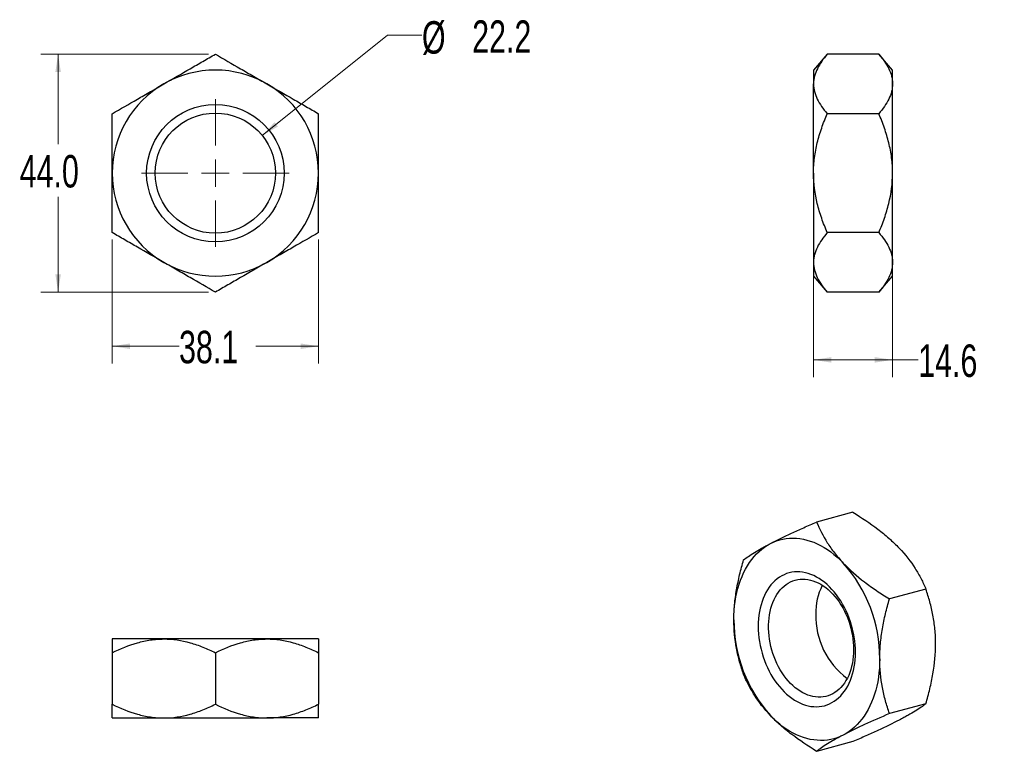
# Model space of a CAD drawing. Header units: millimetres. Extents: x 32 to 214, y 43 to 179.
import ezdxf

# ---------------------------------------------------------------- set-up
doc = ezdxf.new("R2010")
doc.units = ezdxf.units.MM
doc.styles.add('SLDTEXTSTYLE0', font='TXT', dxfattribs={"width": 0.7})
doc.dimstyles.new('SLDDIMSTYLE0', dxfattribs={"dimtxt": 6, "dimasz": 3.302, "dimexe": 0, "dimexo": 0.0625, "dimgap": 1.5, "dimtad": 0, "dimtih": 1, "dimtoh": 1, "dimdec": 1, "dimrnd": 1e-09, "dimzin": 12, "dimdsep": 46, "dimtxsty": 'SLDTEXTSTYLE0', "dimsah": 1, "dimcen": 0.09, "dimadec": 0, "dimazin": 3, "dimtfac": 1, "dimtdec": 1, "dimtofl": 0, "dimtmove": 0, "dimatfit": 3, "dimfxl": 0, "dimfrac": 2, "dimtolj": 1, "dimtzin": 12, "dimarcsym": 0})
doc.dimstyles.new('SLDDIMSTYLE1', dxfattribs={"dimtxt": 6, "dimasz": 3.302, "dimexe": 0, "dimexo": 0.0625, "dimgap": 1.5, "dimtad": 0, "dimtih": 1, "dimtoh": 1, "dimdec": 1, "dimrnd": 1e-09, "dimzin": 4, "dimdsep": 46, "dimtxsty": 'SLDTEXTSTYLE0', "dimsah": 1, "dimcen": 0.09, "dimadec": 0, "dimazin": 1, "dimtfac": 1, "dimtdec": 1, "dimtofl": 0, "dimtmove": 0, "dimatfit": 3, "dimfxl": 0, "dimfrac": 2, "dimtolj": 1, "dimtzin": 12, "dimarcsym": 0})
doc.dimstyles.new('SLDDIMSTYLE2', dxfattribs={"dimtxt": 6, "dimasz": 3.302, "dimexe": 0, "dimexo": 0.0625, "dimgap": 1.5, "dimtad": 0, "dimtih": 1, "dimtoh": 1, "dimdec": 1, "dimrnd": 1e-09, "dimzin": 12, "dimdsep": 46, "dimtxsty": 'SLDTEXTSTYLE0', "dimsah": 1, "dimcen": 0, "dimadec": 0, "dimazin": 3, "dimtfac": 1, "dimtdec": 1, "dimtofl": 0, "dimtmove": 0, "dimatfit": 3, "dimfxl": 0, "dimfrac": 2, "dimtolj": 1, "dimtzin": 12, "dimarcsym": 0})

# ---------------------------------------------------------------- blocks, each defined once
blk = doc.blocks.new('_D')
at = {"color": 7, "linetype": 'Continuous', "lineweight": 18}
for p, q in [((49.37, 137.89), (49.37, 114.98)), ((87.47, 137.89), (87.47, 114.98)), ((49.37, 118.16), (61.71, 118.16)), ((87.47, 118.16), (75.91, 118.16))]:
    blk.add_line(p, q, dxfattribs=at)
for points in [[(49.37, 118.16), (52.67, 117.65), (52.67, 118.67)], [(87.47, 118.16), (84.17, 118.67), (84.17, 117.65)]]:
    blk.add_solid(points, dxfattribs=at)
at = {"color": 7, "linetype": 'Continuous', "lineweight": 18, "insert": (61.71, 121.01), "char_height": 6, "attachment_point": 1, "style": 'SLDTEXTSTYLE0'}
blk.add_mtext('38.1', dxfattribs=at)
blk = doc.blocks.new('_D_1')
at = {"color": 7, "linetype": 'Continuous', "lineweight": 18}
for p, q in [((67.15, 172.15), (36.19, 172.15)), ((39.37, 172.15), (39.37, 155.54)), ((39.37, 128.16), (39.37, 145.77)), ((67.15, 128.16), (36.19, 128.16))]:
    blk.add_line(p, q, dxfattribs=at)
for points in [[(39.37, 172.15), (38.86, 168.85), (39.88, 168.85)], [(39.37, 128.16), (39.88, 131.46), (38.86, 131.46)]]:
    blk.add_solid(points, dxfattribs=at)
at = {"color": 7, "linetype": 'Continuous', "lineweight": 18, "insert": (32.27, 153.51), "char_height": 6, "attachment_point": 1, "style": 'SLDTEXTSTYLE0'}
blk.add_mtext('44.0', dxfattribs=at)
blk = doc.blocks.new('_D_2')
at = {"color": 7, "linetype": 'Continuous', "lineweight": 18}
for p, q in [((77.09, 157.11), (100.23, 175.67)), ((100.23, 175.67), (106.58, 175.67))]:
    blk.add_line(p, q, dxfattribs=at)
blk.add_solid([(77.09, 157.11), (79.98, 158.78), (79.35, 159.57)], dxfattribs=at)
at = {"color": 7, "linetype": 'Continuous', "lineweight": 18, "char_height": 6, "attachment_point": 1, "style": 'SLDTEXTSTYLE0'}
for s, insert in [('%%c', (106.58, 178.25)), ('22.2', (115.86, 178.4))]:
    blk.add_mtext(s, dxfattribs=dict(at, insert=insert))
blk = doc.blocks.new('SW_CENTERMARKSYMBOL_0')
at = {"color": 0, "linetype": 'Continuous', "lineweight": 0}
for p, q in [((0, 5.08), (0, 13.6525)), ((0, 0), (0, 2.54)), ((-5.08, 0), (-13.6525, 0)), ((0, 0), (-2.54, 0)), ((0, 0), (0, -2.54)), ((0, 0), (2.54, 0)), ((5.08, 0), (13.6525, 0)), ((0, -5.08), (0, -13.6525))]:
    blk.add_line(p, q, dxfattribs=at)
blk = doc.blocks.new('_D_3')
at = {"color": 7, "linetype": 'Continuous', "lineweight": 18}
for p, q in [((178.92, 132.39), (178.92, 112.47)), ((193.52, 132.39), (193.52, 112.47)), ((178.92, 115.64), (193.52, 115.64)), ((193.52, 115.64), (198.26, 115.64))]:
    blk.add_line(p, q, dxfattribs=at)
for points in [[(178.92, 115.64), (182.22, 115.13), (182.22, 116.15)], [(193.52, 115.64), (190.22, 116.15), (190.22, 115.13)]]:
    blk.add_solid(points, dxfattribs=at)
at = {"color": 7, "linetype": 'Continuous', "lineweight": 18, "insert": (198.26, 118.49), "char_height": 6, "attachment_point": 1, "style": 'SLDTEXTSTYLE0'}
blk.add_mtext('14.6', dxfattribs=at)

msp = doc.modelspace()

# ---------------------------------------------------------------- linework, layer by layer
at = {"color": 7, "linetype": 'Continuous', "lineweight": 25}
for p, q in [((181.46, 172.15), (178.92, 169.21)), ((190.98, 172.15), (181.46, 172.15)), ((193.52, 169.21), (190.98, 172.15)), ((178.92, 169.21), (178.92, 166.65)), ((193.52, 166.65), (193.52, 169.21)), ((178.92, 150.16), (178.92, 166.65)), ((193.52, 150.16), (193.52, 166.65)), ((190.98, 161.15), (181.46, 161.15)), ((178.92, 150.16), (178.92, 133.66)), ((193.52, 133.66), (193.52, 150.16)), ((190.98, 139.16), (181.46, 139.16)), ((178.92, 133.66), (178.92, 131.11)), ((193.52, 131.11), (193.52, 133.66)), ((178.92, 131.11), (181.46, 128.16)), ((190.98, 128.16), (193.52, 131.11)), ((190.98, 128.16), (181.46, 128.16)), ((186.21, 87.46), (179.48, 85.66)), ((199.68, 73.26), (192.95, 71.45)), ((58.89, 64.04), (49.37, 64.04)), ((77.94, 64.04), (58.89, 64.04)), ((87.47, 64.04), (77.94, 64.04)), ((49.37, 61.5), (49.37, 51.98)), ((68.42, 61.5), (68.42, 51.98)), ((87.47, 61.5), (87.47, 51.98)), ((199.68, 52.07), (192.95, 50.26)), ((49.37, 49.44), (58.89, 49.44)), ((58.89, 49.44), (77.94, 49.44)), ((87.47, 49.44), (77.94, 49.44)), ((186.21, 45.08), (179.48, 43.27))]:
    msp.add_line(p, q, dxfattribs=at)
at = {"color": 7, "linetype": 'Continuous', "lineweight": 25, "flags": 128}
for points in [[(170.94, 81.69), (171.51, 81.95), (172.08, 82.18), (172.67, 82.37), (173.27, 82.51), (173.88, 82.61), (174.5, 82.67), (175.13, 82.69), (175.76, 82.67), (176.4, 82.6), (177.04, 82.49), (177.68, 82.34), (178.32, 82.15), (178.96, 81.91), (179.6, 81.64), (180.23, 81.33), (180.86, 80.97), (181.47, 80.58), (182.09, 80.15), (182.69, 79.68), (183.28, 79.18), (183.85, 78.65), (184.41, 78.08)], [(164.21, 67.59), (164.22, 68.46), (164.27, 69.32), (164.35, 70.17), (164.45, 71), (164.59, 71.82), (164.75, 72.62), (164.95, 73.4), (165.17, 74.16), (165.43, 74.89), (165.71, 75.6), (166.01, 76.29), (166.35, 76.94), (166.71, 77.57), (167.09, 78.17), (167.5, 78.73), (167.93, 79.26), (168.38, 79.76), (168.86, 80.22), (169.35, 80.64), (169.87, 81.03), (170.4, 81.38), (170.94, 81.69)], [(186.66, 61.58), (186.65, 62.28), (186.6, 62.99), (186.53, 63.7), (186.43, 64.41), (186.3, 65.12), (186.14, 65.83), (185.95, 66.53), (185.74, 67.23), (185.5, 67.91), (185.23, 68.58), (184.94, 69.23), (184.63, 69.87), (184.3, 70.49), (183.94, 71.08), (183.56, 71.66), (183.16, 72.21), (182.75, 72.73), (182.32, 73.22), (181.87, 73.69), (181.41, 74.12), (180.94, 74.52), (180.45, 74.88), (179.96, 75.21), (179.46, 75.5), (178.96, 75.75), (178.45, 75.97), (177.94, 76.15), (177.42, 76.29), (176.91, 76.38), (176.4, 76.44), (175.9, 76.46), (175.4, 76.43), (174.9, 76.37), (174.42, 76.26), (173.95, 76.12), (173.49, 75.93), (173.04, 75.71), (172.61, 75.44), (172.2, 75.14), (171.8, 74.81), (171.42, 74.44), (171.06, 74.03), (170.73, 73.59), (170.41, 73.12), (170.12, 72.63), (169.86, 72.1), (169.62, 71.54), (169.41, 70.97), (169.22, 70.36), (169.06, 69.74), (168.93, 69.1), (168.83, 68.44), (168.76, 67.77), (168.71, 67.09), (168.7, 66.39), (168.71, 65.69), (168.76, 64.98), (168.83, 64.27), (168.93, 63.56), (169.06, 62.85), (169.22, 62.14), (169.41, 61.44), (169.62, 60.75), (169.86, 60.06), (170.12, 59.39), (170.41, 58.74), (170.73, 58.1), (171.06, 57.49), (171.42, 56.89), (171.8, 56.31), (172.2, 55.77), (172.61, 55.24), (173.04, 54.75), (173.49, 54.29), (173.95, 53.86), (174.42, 53.46), (174.9, 53.09), (175.4, 52.76), (175.9, 52.47), (176.4, 52.22), (176.91, 52), (177.42, 51.82), (177.94, 51.69), (178.45, 51.59), (178.96, 51.53), (179.46, 51.52), (179.96, 51.54), (180.45, 51.61), (180.94, 51.71), (181.41, 51.86), (181.87, 52.04), (182.32, 52.27), (182.75, 52.53), (183.16, 52.83), (183.56, 53.16), (183.94, 53.53), (184.3, 53.94), (184.63, 54.38), (184.94, 54.85), (185.23, 55.35), (185.5, 55.87), (185.74, 56.43), (185.95, 57.01), (186.14, 57.61), (186.3, 58.23), (186.43, 58.87), (186.53, 59.53), (186.6, 60.2), (186.65, 60.89), (186.66, 61.58)], [(186.32, 62.09), (186.31, 61.44), (186.26, 60.8), (186.19, 60.18), (186.09, 59.57), (185.96, 58.97), (185.8, 58.4), (185.62, 57.85), (185.41, 57.32), (185.17, 56.81), (184.91, 56.34), (184.62, 55.89), (184.31, 55.48), (183.98, 55.09), (183.63, 54.74), (183.26, 54.43), (182.87, 54.15), (182.46, 53.91), (182.04, 53.71), (181.61, 53.54), (181.17, 53.42), (180.71, 53.34), (180.25, 53.29), (179.78, 53.29), (179.3, 53.33), (178.82, 53.41), (178.35, 53.52), (177.87, 53.68), (177.39, 53.88), (176.92, 54.11), (176.45, 54.39), (175.99, 54.7), (175.54, 55.04), (175.1, 55.42), (174.68, 55.83), (174.26, 56.28), (173.87, 56.75), (173.49, 57.25), (173.13, 57.77), (172.78, 58.32), (172.46, 58.9), (172.17, 59.49), (171.89, 60.1), (171.64, 60.72), (171.42, 61.36), (171.22, 62), (171.05, 62.66), (170.9, 63.32), (170.79, 63.99), (170.7, 64.65), (170.64, 65.31), (170.61, 65.97), (170.61, 66.63), (170.64, 67.27), (170.7, 67.9), (170.79, 68.52), (170.9, 69.13), (171.05, 69.71), (171.22, 70.27), (171.42, 70.81), (171.64, 71.33), (171.89, 71.82), (172.17, 72.28), (172.46, 72.71), (172.78, 73.11), (173.13, 73.48), (173.49, 73.81), (173.87, 74.11), (174.26, 74.37), (174.68, 74.59), (175.1, 74.77), (175.54, 74.92), (175.99, 75.02), (176.45, 75.08), (176.92, 75.11), (177.39, 75.09), (177.87, 75.03), (178.35, 74.93), (178.82, 74.8), (179.3, 74.62), (179.78, 74.4), (180.25, 74.15), (180.71, 73.86), (181.17, 73.53), (181.61, 73.17), (182.04, 72.77), (182.46, 72.34), (182.87, 71.88), (183.26, 71.4), (183.63, 70.89), (183.98, 70.35), (184.31, 69.79), (184.62, 69.2), (184.91, 68.6), (185.17, 67.99), (185.41, 67.36), (185.62, 66.71), (185.8, 66.06), (185.96, 65.4), (186.09, 64.74), (186.19, 64.08), (186.26, 63.41), (186.31, 62.75), (186.32, 62.09)], [(191.15, 60.38), (191.13, 59.51), (191.09, 58.65), (191.01, 57.8), (190.91, 56.97), (190.77, 56.15), (190.6, 55.35), (190.41, 54.57), (190.19, 53.81), (189.93, 53.08), (189.65, 52.37), (189.35, 51.68), (189.01, 51.03), (188.65, 50.4), (188.27, 49.8), (187.86, 49.24), (187.43, 48.71), (186.98, 48.21), (186.5, 47.75), (186.01, 47.33), (185.49, 46.94), (184.96, 46.59), (184.41, 46.29)], [(184.41, 46.29), (183.85, 46.02), (183.28, 45.79), (182.69, 45.61), (182.09, 45.46), (181.47, 45.36), (180.86, 45.3), (180.23, 45.28), (179.6, 45.31), (178.96, 45.37), (178.32, 45.48), (177.68, 45.63), (177.04, 45.83), (176.4, 46.06), (175.76, 46.33), (175.13, 46.65), (174.5, 47), (173.88, 47.39), (173.27, 47.82), (172.67, 48.29), (172.08, 48.79), (171.51, 49.33), (170.94, 49.9)]]:
    msp.add_lwpolyline(points, dxfattribs=at)
at = {"color": 7, "linetype": 'Continuous', "lineweight": 25}
for radius in [12.7, 11.11]:
    msp.add_circle((68.42, 150.16), radius, dxfattribs=at)
for centre, radius, start, end in [((68.42, 150.16), 19.05, 60, 120), ((68.42, 150.16), 19.05, 120, 180), ((68.42, 150.16), 19.05, 0, 60), ((68.42, 150.16), 19.05, 180, 240), ((68.42, 150.16), 19.05, 300, 0), ((68.42, 150.16), 19.05, 240, 300), ((164.84, 60.5), 26.31, 359.7435, 41.9239), ((190.87, 68.88), 11.53, 153.7894, 181.1948), ((190.52, 67.48), 26.31, 179.7435, 221.9239), ((193.68, 68.28), 14.34, 178.5545, 233.4396)]:
    msp.add_arc(centre, radius, start, end, dxfattribs=at)
for points, knots in [([(58.89, 166.65), (60.55, 167.61), (62.17, 168.55), (64.55, 169.92), (65.33, 170.37), (66.89, 171.27), (67.66, 171.71), (68.42, 172.15)], [0, 0, 0, 0, 0.5, 0.5, 0.75, 0.75, 1, 1, 1, 1]), ([(68.42, 172.15), (69.94, 171.27), (71.48, 170.38), (73.86, 169.01), (74.66, 168.55), (75.88, 167.85), (76.29, 167.61), (77.11, 167.13), (77.53, 166.89), (77.94, 166.65)], [0, 0, 0, 0, 0.5, 0.5, 0.75, 0.75, 0.875, 0.875, 1, 1, 1, 1]), ([(181.46, 172.15), (180.7, 171.27), (180.07, 170.38), (179.4, 169.01), (179.22, 168.55), (179.04, 167.85), (178.99, 167.61), (178.93, 167.13), (178.92, 166.89), (178.92, 166.65)], [0, 0, 0, 0, 0.5, 0.5, 0.75, 0.75, 0.875, 0.875, 1, 1, 1, 1]), ([(190.98, 172.15), (191.74, 171.27), (192.37, 170.38), (193.04, 169.01), (193.22, 168.55), (193.4, 167.85), (193.44, 167.61), (193.51, 167.13), (193.52, 166.89), (193.52, 166.65)], [0, 0, 0, 0, 0.5, 0.5, 0.75, 0.75, 0.875, 0.875, 1, 1, 1, 1]), ([(49.37, 161.15), (50.89, 162.03), (52.43, 162.92), (54.81, 164.29), (55.61, 164.76), (56.83, 165.46), (57.24, 165.7), (58.06, 166.17), (58.48, 166.41), (58.89, 166.65)], [0, 0, 0, 0, 0.5, 0.5, 0.75, 0.75, 0.875, 0.875, 1, 1, 1, 1]), ([(77.94, 166.65), (79.6, 165.69), (81.22, 164.76), (83.6, 163.39), (84.38, 162.94), (85.94, 162.04), (86.71, 161.59), (87.47, 161.15)], [0, 0, 0, 0, 0.5, 0.5, 0.75, 0.75, 1, 1, 1, 1]), ([(178.92, 166.65), (178.92, 165.69), (179.17, 164.76), (179.84, 163.39), (180.11, 162.94), (180.73, 162.04), (181.08, 161.59), (181.46, 161.15)], [0, 0, 0, 0, 0.5, 0.5, 0.75, 0.75, 1, 1, 1, 1]), ([(193.52, 166.65), (193.52, 165.69), (193.27, 164.76), (192.6, 163.39), (192.33, 162.94), (191.71, 162.04), (191.36, 161.59), (190.98, 161.15)], [0, 0, 0, 0, 0.5, 0.5, 0.75, 0.75, 1, 1, 1, 1]), ([(49.37, 150.16), (49.37, 150.63), (49.37, 151.11), (49.37, 152.06), (49.37, 152.53), (49.37, 153.94), (49.37, 154.87), (49.37, 156.7), (49.37, 157.6), (49.37, 158.95), (49.37, 159.4), (49.37, 160.28), (49.37, 160.72), (49.37, 161.15)], [0, 0, 0, 0, 0.125, 0.125, 0.25, 0.25, 0.5, 0.5, 0.75, 0.75, 0.875, 0.875, 1, 1, 1, 1]), ([(87.47, 150.16), (87.47, 150.63), (87.47, 151.11), (87.47, 152.06), (87.47, 152.53), (87.47, 153.94), (87.47, 154.87), (87.47, 156.7), (87.47, 157.6), (87.47, 158.95), (87.47, 159.4), (87.47, 160.28), (87.47, 160.72), (87.47, 161.15)], [0, 0, 0, 0, 0.125, 0.125, 0.25, 0.25, 0.5, 0.5, 0.75, 0.75, 0.875, 0.875, 1, 1, 1, 1]), ([(178.92, 150.16), (178.92, 150.63), (178.93, 151.11), (178.99, 152.06), (179.04, 152.53), (179.22, 153.94), (179.39, 154.87), (179.84, 156.7), (180.11, 157.6), (180.58, 158.95), (180.74, 159.4), (181.09, 160.28), (181.27, 160.72), (181.46, 161.15)], [0, 0, 0, 0, 0.125, 0.125, 0.25, 0.25, 0.5, 0.5, 0.75, 0.75, 0.875, 0.875, 1, 1, 1, 1]), ([(193.52, 150.16), (193.52, 150.63), (193.51, 151.11), (193.45, 152.06), (193.4, 152.53), (193.22, 153.94), (193.04, 154.87), (192.6, 156.7), (192.33, 157.6), (191.86, 158.95), (191.69, 159.4), (191.35, 160.28), (191.17, 160.72), (190.98, 161.15)], [0, 0, 0, 0, 0.125, 0.125, 0.25, 0.25, 0.5, 0.5, 0.75, 0.75, 0.875, 0.875, 1, 1, 1, 1]), ([(49.37, 139.16), (49.37, 140.03), (49.37, 140.91), (49.37, 142.71), (49.37, 143.62), (49.37, 146.38), (49.37, 148.25), (49.37, 150.16)], [0, 0, 0, 0, 0.25, 0.25, 0.5, 0.5, 1, 1, 1, 1]), ([(87.47, 139.16), (87.47, 140.03), (87.47, 140.91), (87.47, 142.71), (87.47, 143.62), (87.47, 146.38), (87.47, 148.25), (87.47, 150.16)], [0, 0, 0, 0, 0.25, 0.25, 0.5, 0.5, 1, 1, 1, 1]), ([(181.46, 139.16), (181.08, 140.03), (180.74, 140.91), (180.11, 142.71), (179.84, 143.62), (179.17, 146.38), (178.92, 148.25), (178.92, 150.16)], [0, 0, 0, 0, 0.25, 0.25, 0.5, 0.5, 1, 1, 1, 1]), ([(190.98, 139.16), (191.36, 140.03), (191.7, 140.91), (192.33, 142.71), (192.6, 143.62), (193.27, 146.38), (193.52, 148.25), (193.52, 150.16)], [0, 0, 0, 0, 0.25, 0.25, 0.5, 0.5, 1, 1, 1, 1]), ([(58.89, 133.66), (57.24, 134.62), (55.62, 135.55), (53.24, 136.92), (52.46, 137.38), (50.9, 138.27), (50.13, 138.72), (49.37, 139.16)], [0, 0, 0, 0, 0.5, 0.5, 0.75, 0.75, 1, 1, 1, 1]), ([(87.47, 139.16), (85.95, 138.28), (84.41, 137.39), (82.03, 136.02), (81.23, 135.55), (80.01, 134.85), (79.6, 134.61), (78.78, 134.14), (78.36, 133.9), (77.94, 133.66)], [0, 0, 0, 0, 0.5, 0.5, 0.75, 0.75, 0.875, 0.875, 1, 1, 1, 1]), ([(181.46, 139.16), (180.7, 138.28), (180.07, 137.39), (179.4, 136.02), (179.22, 135.55), (179.04, 134.85), (178.99, 134.61), (178.93, 134.14), (178.92, 133.9), (178.92, 133.66)], [0, 0, 0, 0, 0.5, 0.5, 0.75, 0.75, 0.875, 0.875, 1, 1, 1, 1]), ([(190.98, 139.16), (191.74, 138.28), (192.37, 137.39), (193.04, 136.02), (193.22, 135.55), (193.4, 134.85), (193.44, 134.61), (193.51, 134.14), (193.52, 133.9), (193.52, 133.66)], [0, 0, 0, 0, 0.5, 0.5, 0.75, 0.75, 0.875, 0.875, 1, 1, 1, 1]), ([(68.42, 128.16), (66.9, 129.04), (65.36, 129.93), (62.98, 131.3), (62.18, 131.76), (60.96, 132.46), (60.55, 132.7), (59.73, 133.18), (59.31, 133.42), (58.89, 133.66)], [0, 0, 0, 0, 0.5, 0.5, 0.75, 0.75, 0.875, 0.875, 1, 1, 1, 1]), ([(77.94, 133.66), (76.29, 132.7), (74.67, 131.77), (72.29, 130.39), (71.51, 129.94), (69.95, 129.04), (69.18, 128.6), (68.42, 128.16)], [0, 0, 0, 0, 0.5, 0.5, 0.75, 0.75, 1, 1, 1, 1]), ([(178.92, 133.66), (178.92, 132.7), (179.17, 131.77), (179.84, 130.39), (180.11, 129.94), (180.73, 129.04), (181.08, 128.6), (181.46, 128.16)], [0, 0, 0, 0, 0.5, 0.5, 0.75, 0.75, 1, 1, 1, 1]), ([(193.52, 133.66), (193.52, 132.7), (193.27, 131.77), (192.6, 130.39), (192.33, 129.94), (191.71, 129.04), (191.36, 128.6), (190.98, 128.16)], [0, 0, 0, 0, 0.5, 0.5, 0.75, 0.75, 1, 1, 1, 1]), ([(186.21, 87.46), (187.82, 86.47), (189.36, 85.44), (191.51, 83.8), (192.2, 83.24), (193.19, 82.36), (193.52, 82.06), (194.14, 81.46), (194.45, 81.15), (194.74, 80.84)], [0, 0, 0, 0, 0.5, 0.5, 0.75, 0.75, 0.875, 0.875, 1, 1, 1, 1]), ([(170.94, 81.69), (172.12, 82.29), (173.44, 82.94), (175.59, 83.93), (176.34, 84.27), (177.88, 84.96), (178.67, 85.31), (179.48, 85.66)], [0, 0, 0, 0, 0.5, 0.5, 0.75, 0.75, 1, 1, 1, 1]), ([(179.48, 85.66), (180.02, 84.38), (180.66, 83.11), (181.86, 81.21), (182.31, 80.58), (183.04, 79.64), (183.3, 79.33), (183.84, 78.7), (184.12, 78.39), (184.41, 78.08)], [0, 0, 0, 0, 0.5, 0.5, 0.75, 0.75, 0.875, 0.875, 1, 1, 1, 1]), ([(166.01, 78.67), (166.55, 79.09), (167.19, 79.53), (168.39, 80.28), (168.84, 80.54), (169.57, 80.95), (169.83, 81.09), (170.37, 81.38), (170.65, 81.53), (170.94, 81.69)], [0, 0, 0, 0, 0.5, 0.5, 0.75, 0.75, 0.875, 0.875, 1, 1, 1, 1]), ([(194.74, 80.84), (195.92, 79.61), (196.88, 78.35), (198.09, 76.45), (198.45, 75.82), (199.11, 74.54), (199.41, 73.9), (199.68, 73.26)], [0, 0, 0, 0, 0.5, 0.5, 0.75, 0.75, 1, 1, 1, 1]), ([(164.21, 67.59), (164.21, 68.05), (164.22, 68.52), (164.26, 69.45), (164.3, 69.91), (164.42, 71.3), (164.55, 72.22), (164.86, 74.07), (165.06, 75), (165.38, 76.38), (165.5, 76.85), (165.75, 77.76), (165.87, 78.22), (166.01, 78.67)], [0, 0, 0, 0, 0.125, 0.125, 0.25, 0.25, 0.5, 0.5, 0.75, 0.75, 0.875, 0.875, 1, 1, 1, 1]), ([(184.41, 78.08), (185.59, 76.84), (186.91, 75.68), (189.06, 74.03), (189.81, 73.5), (191.35, 72.46), (192.14, 71.95), (192.95, 71.45)], [0, 0, 0, 0, 0.5, 0.5, 0.75, 0.75, 1, 1, 1, 1]), ([(201.48, 63.14), (201.48, 63.6), (201.47, 64.06), (201.42, 64.97), (201.39, 65.41), (201.26, 66.73), (201.14, 67.59), (200.82, 69.27), (200.63, 70.09), (200.3, 71.3), (200.18, 71.7), (199.94, 72.49), (199.81, 72.88), (199.68, 73.26)], [0, 0, 0, 0, 0.125, 0.125, 0.25, 0.25, 0.5, 0.5, 0.75, 0.75, 0.875, 0.875, 1, 1, 1, 1]), ([(191.15, 60.38), (191.15, 60.84), (191.16, 61.3), (191.2, 62.23), (191.24, 62.69), (191.36, 64.08), (191.49, 65.01), (191.8, 66.86), (192, 67.78), (192.33, 69.17), (192.44, 69.63), (192.69, 70.55), (192.81, 71), (192.95, 71.45)], [0, 0, 0, 0, 0.125, 0.125, 0.25, 0.25, 0.5, 0.5, 0.75, 0.75, 0.875, 0.875, 1, 1, 1, 1]), ([(166.01, 57.48), (165.74, 58.25), (165.49, 59.03), (165.05, 60.65), (164.86, 61.48), (164.39, 64), (164.21, 65.76), (164.21, 67.59)], [0, 0, 0, 0, 0.25, 0.25, 0.5, 0.5, 1, 1, 1, 1]), ([(49.37, 61.5), (50.89, 62.26), (52.43, 62.89), (54.81, 63.56), (55.61, 63.74), (56.83, 63.92), (57.24, 63.97), (58.06, 64.03), (58.48, 64.04), (58.89, 64.04)], [0, 0, 0, 0, 0.5, 0.5, 0.75, 0.75, 0.875, 0.875, 1, 1, 1, 1]), ([(49.37, 64.04), (49.37, 64.04), (49.37, 64.03), (49.37, 63.97), (49.37, 63.92), (49.37, 63.74), (49.37, 63.57), (49.37, 63.12), (49.37, 62.85), (49.37, 62.38), (49.37, 62.22), (49.37, 61.87), (49.37, 61.69), (49.37, 61.5)], [0, 0, 0, 0, 0.125, 0.125, 0.25, 0.25, 0.5, 0.5, 0.75, 0.75, 0.875, 0.875, 1, 1, 1, 1]), ([(58.89, 64.04), (60.55, 64.04), (62.17, 63.79), (64.55, 63.12), (65.33, 62.85), (66.89, 62.23), (67.66, 61.88), (68.42, 61.5)], [0, 0, 0, 0, 0.5, 0.5, 0.75, 0.75, 1, 1, 1, 1]), ([(68.42, 61.5), (69.94, 62.26), (71.48, 62.89), (73.86, 63.56), (74.66, 63.74), (75.88, 63.92), (76.29, 63.97), (77.11, 64.03), (77.53, 64.04), (77.94, 64.04)], [0, 0, 0, 0, 0.5, 0.5, 0.75, 0.75, 0.875, 0.875, 1, 1, 1, 1]), ([(77.94, 64.04), (79.6, 64.04), (81.22, 63.79), (83.6, 63.12), (84.38, 62.85), (85.94, 62.23), (86.71, 61.88), (87.47, 61.5)], [0, 0, 0, 0, 0.5, 0.5, 0.75, 0.75, 1, 1, 1, 1]), ([(87.47, 64.04), (87.47, 64.04), (87.47, 64.03), (87.47, 63.97), (87.47, 63.92), (87.47, 63.74), (87.47, 63.57), (87.47, 63.12), (87.47, 62.85), (87.47, 62.38), (87.47, 62.22), (87.47, 61.87), (87.47, 61.69), (87.47, 61.5)], [0, 0, 0, 0, 0.125, 0.125, 0.25, 0.25, 0.5, 0.5, 0.75, 0.75, 0.875, 0.875, 1, 1, 1, 1]), ([(199.68, 52.07), (199.95, 52.97), (200.19, 53.89), (200.63, 55.75), (200.83, 56.68), (201.3, 59.46), (201.48, 61.31), (201.48, 63.14)], [0, 0, 0, 0, 0.25, 0.25, 0.5, 0.5, 1, 1, 1, 1]), ([(192.95, 50.26), (192.68, 51.03), (192.44, 51.81), (191.99, 53.43), (191.8, 54.26), (191.33, 56.79), (191.15, 58.54), (191.15, 60.38)], [0, 0, 0, 0, 0.25, 0.25, 0.5, 0.5, 1, 1, 1, 1]), ([(170.94, 49.9), (169.77, 51.13), (168.81, 52.39), (167.6, 54.29), (167.23, 54.92), (166.57, 56.2), (166.27, 56.84), (166.01, 57.48)], [0, 0, 0, 0, 0.5, 0.5, 0.75, 0.75, 1, 1, 1, 1]), ([(49.37, 51.98), (50.89, 51.22), (52.43, 50.59), (54.81, 49.92), (55.61, 49.74), (56.83, 49.56), (57.24, 49.52), (58.06, 49.45), (58.48, 49.44), (58.89, 49.44)], [0, 0, 0, 0, 0.5, 0.5, 0.75, 0.75, 0.875, 0.875, 1, 1, 1, 1]), ([(49.37, 49.44), (49.37, 49.44), (49.37, 49.45), (49.37, 49.52), (49.37, 49.56), (49.37, 49.74), (49.37, 49.92), (49.37, 50.36), (49.37, 50.63), (49.37, 51.1), (49.37, 51.27), (49.37, 51.61), (49.37, 51.79), (49.37, 51.98)], [0, 0, 0, 0, 0.125, 0.125, 0.25, 0.25, 0.5, 0.5, 0.75, 0.75, 0.875, 0.875, 1, 1, 1, 1]), ([(58.89, 49.44), (60.55, 49.44), (62.17, 49.69), (64.55, 50.36), (65.33, 50.63), (66.89, 51.25), (67.66, 51.6), (68.42, 51.98)], [0, 0, 0, 0, 0.5, 0.5, 0.75, 0.75, 1, 1, 1, 1]), ([(68.42, 51.98), (69.94, 51.22), (71.48, 50.59), (73.86, 49.92), (74.66, 49.74), (75.88, 49.56), (76.29, 49.52), (77.11, 49.45), (77.53, 49.44), (77.94, 49.44)], [0, 0, 0, 0, 0.5, 0.5, 0.75, 0.75, 0.875, 0.875, 1, 1, 1, 1]), ([(77.94, 49.44), (79.6, 49.44), (81.22, 49.69), (83.6, 50.36), (84.38, 50.63), (85.94, 51.25), (86.71, 51.6), (87.47, 51.98)], [0, 0, 0, 0, 0.5, 0.5, 0.75, 0.75, 1, 1, 1, 1]), ([(87.47, 49.44), (87.47, 49.44), (87.47, 49.45), (87.47, 49.52), (87.47, 49.56), (87.47, 49.74), (87.47, 49.92), (87.47, 50.36), (87.47, 50.63), (87.47, 51.1), (87.47, 51.27), (87.47, 51.61), (87.47, 51.79), (87.47, 51.98)], [0, 0, 0, 0, 0.125, 0.125, 0.25, 0.25, 0.5, 0.5, 0.75, 0.75, 0.875, 0.875, 1, 1, 1, 1]), ([(199.68, 52.07), (199.14, 51.65), (198.5, 51.21), (197.29, 50.46), (196.85, 50.2), (196.12, 49.79), (195.86, 49.65), (195.32, 49.36), (195.04, 49.21), (194.74, 49.05)], [0, 0, 0, 0, 0.5, 0.5, 0.75, 0.75, 0.875, 0.875, 1, 1, 1, 1]), ([(179.48, 43.27), (177.87, 44.26), (176.33, 45.3), (174.17, 46.94), (173.48, 47.5), (172.49, 48.38), (172.17, 48.67), (171.54, 49.28), (171.24, 49.58), (170.94, 49.9)], [0, 0, 0, 0, 0.5, 0.5, 0.75, 0.75, 0.875, 0.875, 1, 1, 1, 1]), ([(192.95, 50.26), (191.34, 49.56), (189.8, 48.87), (187.64, 47.88), (186.95, 47.55), (185.96, 47.07), (185.64, 46.91), (185.02, 46.6), (184.71, 46.44), (184.41, 46.29)], [0, 0, 0, 0, 0.5, 0.5, 0.75, 0.75, 0.875, 0.875, 1, 1, 1, 1]), ([(194.74, 49.05), (193.57, 48.44), (192.25, 47.8), (190.09, 46.81), (189.35, 46.47), (187.81, 45.78), (187.01, 45.43), (186.21, 45.08)], [0, 0, 0, 0, 0.5, 0.5, 0.75, 0.75, 1, 1, 1, 1]), ([(184.41, 46.29), (183.24, 45.68), (182.28, 45.13), (181.07, 44.39), (180.7, 44.15), (180.04, 43.7), (179.75, 43.48), (179.48, 43.27)], [0, 0, 0, 0, 0.5, 0.5, 0.75, 0.75, 1, 1, 1, 1])]:
    msp.add_open_spline(points, degree=3, knots=knots, dxfattribs=at)

# ---------------------------------------------------------------- block references
at = {"color": 7, "linetype": 'Continuous', "lineweight": 0}
msp.add_blockref('SW_CENTERMARKSYMBOL_0', (68.42, 150.16), dxfattribs=at)

# ---------------------------------------------------------------- dimensions: what is measured, and where the dimension line sits
at = {"color": 7, "linetype": 'Continuous', "lineweight": 18}
dim = msp.add_diameter_dim_2p(p1=(59.75, 143.2), p2=(77.09, 157.11), dimstyle='SLDDIMSTYLE2', dxfattribs=at)
dim.commit()
dim.dimension.update_dxf_attribs({"geometry": '_D_2', "text_midpoint": (118.32, 175.67), "dimtype": 163})
dim = msp.add_linear_dim(base=(39.37, 128.16), p1=(68.42, 172.15), p2=(68.42, 128.16), angle=90, dimstyle='SLDDIMSTYLE1', dxfattribs=at)
dim.commit()
dim.dimension.update_dxf_attribs({"geometry": '_D_1', "text_midpoint": (39.37, 150.66), "dimtype": 160})
for base, p1, p2, picture, middle in [((49.37, 118.16), (87.47, 139.16), (49.37, 139.16), '_D', (68.81, 118.16)), ((178.92, 115.64), (193.52, 133.66), (178.92, 133.66), '_D_3', (205.35, 115.64))]:
    dim = msp.add_linear_dim(base=base, p1=p1, p2=p2, dimstyle='SLDDIMSTYLE0', dxfattribs=at)
    dim.commit()
    dim.dimension.update_dxf_attribs({"geometry": picture, "text_midpoint": middle, "dimtype": 160})

doc.saveas('drawing.dxf')
